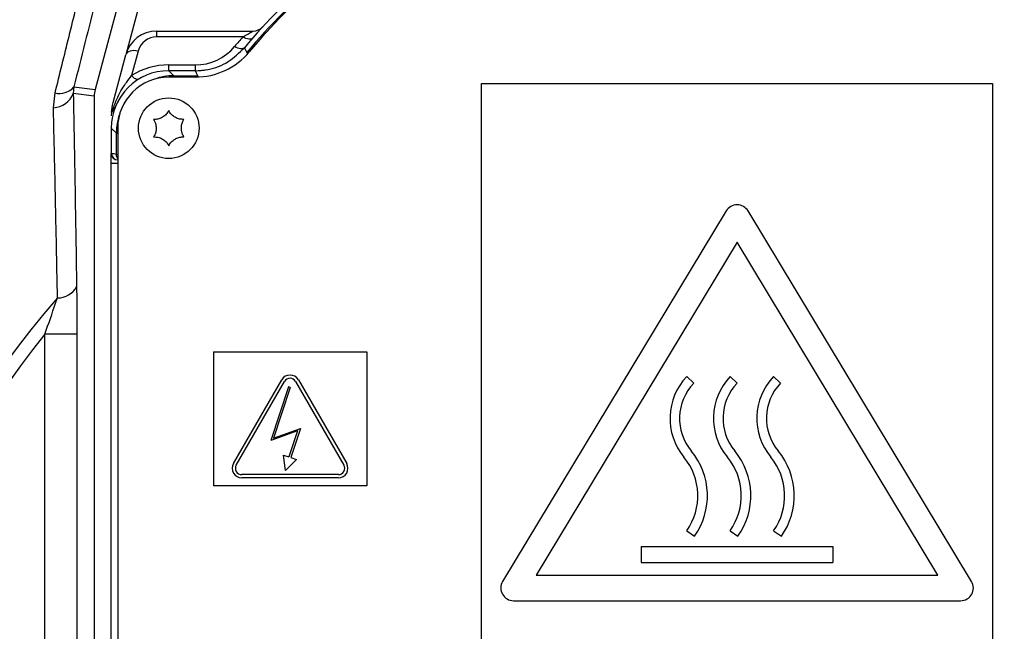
# Model space of a CAD drawing. Extents: x 0 to 8410, y 0 to 5940.
# Tile 99 of 158: x 4577 to 4731, y 2567 to 2663. Entities that reach past the tile are written whole.
import ezdxf

# ---------------------------------------------------------------- set-up
doc = ezdxf.new("R2010")
doc.units = 0
doc.header["$LTSCALE"] = 10
doc.layers.get('0').update_dxf_attribs({"linetype": 'CONTINUOUS'})
doc.styles.add('SLDTEXTSTYLE0', font='TXT', dxfattribs={"width": 0.605})
doc.dimstyles.new('SLDDIMSTYLE0', dxfattribs={"dimtxt": 50, "dimasz": 50, "dimexe": 0, "dimexo": 0.0625, "dimgap": 12.5, "dimtad": 0, "dimtih": 1, "dimtoh": 1, "dimdec": 0, "dimrnd": 1e-09, "dimzin": 12, "dimtxsty": 'SLDTEXTSTYLE0', "dimsah": 1, "dimcen": 0, "dimazin": 3, "dimtfac": 1, "dimtofl": 0, "dimtmove": 0, "dimatfit": 3, "dimtolj": 1, "dimtzin": 12})
doc.dimstyles.new('SLDDIMSTYLE1', dxfattribs={"dimtxt": 50, "dimasz": 50, "dimexe": 0, "dimexo": 0.0625, "dimgap": 12.5, "dimtad": 1, "dimdec": 1, "dimrnd": 1e-09, "dimzin": 12, "dimtxsty": 'SLDTEXTSTYLE0', "dimsah": 1, "dimcen": 0.09, "dimazin": 3, "dimtfac": 1, "dimtofl": 0, "dimtmove": 0, "dimatfit": 3, "dimtolj": 1, "dimtzin": 12})
doc.dimstyles.new('SLDDIMSTYLE2', dxfattribs={"dimtxt": 50, "dimasz": 50, "dimexe": 0, "dimexo": 0.0625, "dimgap": 12.5, "dimtad": 1, "dimdec": 0, "dimrnd": 1e-09, "dimzin": 12, "dimtxsty": 'SLDTEXTSTYLE0', "dimsah": 1, "dimcen": 0.09, "dimazin": 3, "dimtfac": 1, "dimtofl": 0, "dimtmove": 0, "dimatfit": 3, "dimtolj": 1, "dimtzin": 12})

# ---------------------------------------------------------------- blocks, each defined once
blk = doc.blocks.new('_D')
at = {"color": 7, "linetype": 'CONTINUOUS'}
for p, q in [((5541.69, 2880.46), (5679.6, 2936.17)), ((5679.6, 2936.17), (5868.77, 2936.17)), ((4681.63, 2533.02), (5541.69, 2880.46))]:
    blk.add_line(p, q, dxfattribs=at)
blk.add_solid([(5541.69, 2880.46), (5590.86, 2892.24), (5585.24, 2906.14)], dxfattribs=at)
at = {"color": 7, "linetype": 'CONTINUOUS', "insert": (5704.6, 3000.63), "char_height": 50, "attachment_point": 1, "style": 'SLDTEXTSTYLE0'}
blk.add_mtext('R928', dxfattribs=at)
blk = doc.blocks.new('_D_7')
at = {"color": 7, "linetype": 'CONTINUOUS'}
for p, q in [((4661.63, 4113.02), (3022.36, 4113.02)), ((3037.36, 2533.02), (3037.36, 4113.02)), ((4661.63, 2533.02), (3022.36, 2533.02))]:
    blk.add_line(p, q, dxfattribs=at)
for points in [[(3037.36, 4113.02), (3029.86, 4063.02), (3044.86, 4063.02)], [(3037.36, 2533.02), (3044.86, 2583.02), (3029.86, 2583.02)]]:
    blk.add_solid(points, dxfattribs=at)
at = {"color": 7, "linetype": 'CONTINUOUS', "insert": (2972.9, 3246.63), "char_height": 50, "attachment_point": 1, "rotation": 90, "style": 'SLDTEXTSTYLE0'}
blk.add_mtext('1580', dxfattribs=at)
blk = doc.blocks.new('_D_9')
at = {"color": 7, "linetype": 'CONTINUOUS'}
for p, q in [((6136.63, 4639.08), (2746.63, 4639.08)), ((2761.63, 4639.08), (2761.63, 1533.02)), ((3861.91, 1533.02), (2746.63, 1533.02))]:
    blk.add_line(p, q, dxfattribs=at)
for points in [[(2761.63, 4639.08), (2754.13, 4589.08), (2769.13, 4589.08)], [(2761.63, 1533.02), (2769.13, 1583.02), (2754.13, 1583.02)]]:
    blk.add_solid(points, dxfattribs=at)
at = {"color": 7, "linetype": 'CONTINUOUS', "insert": (2697.18, 3009.66), "char_height": 50, "attachment_point": 1, "rotation": 90, "style": 'SLDTEXTSTYLE0'}
blk.add_mtext('3106', dxfattribs=at)

msp = doc.modelspace()

# ---------------------------------------------------------------- linework, layer by layer
at = {"color": 7, "linetype": 'CONTINUOUS'}
for p, q in [((4595.627071, 2676.428606), (4589.095654, 2652.053048)), ((4598.56713, 2674.89629), (4593.912901, 2657.526543)), ((4598.742517, 2661.232402), (4613.856258, 2661.232402)), ((4591.906639, 2650.039126), (4593.912901, 2657.526543)), ((4604.797276, 2655.021717), (4600.63267, 2655.021717)), ((4604.796561, 2654.021789), (4600.63404, 2654.021789)), ((4585.776748, 2652.490069), (4585.681053, 2651.450087)), ((4649.634065, 2547.021796), (4649.634065, 2653.021743)), ((4649.634065, 2653.021743), (4729.634049, 2653.021743)), ((4729.634049, 2653.021743), (4729.634049, 2547.021796)), ((4588.959457, 2651.018431), (4588.959457, 2551.025082)), ((4591.650875, 2648.48714), (4591.634067, 2647.968461)), ((4591.800155, 2648.678233), (4591.650875, 2648.48714)), ((4591.634067, 2646.023084), (4591.634067, 2642.039348)), ((4592.634054, 2646.021773), (4592.634054, 2556.02174)), ((4591.634067, 2640.521695), (4591.634067, 2642.039348)), ((4591.634067, 2561.521699), (4591.634067, 2640.521695)), ((4591.634067, 2640.521695), (4592.634054, 2640.521695)), ((4592.634054, 2641.039183), (4592.616739, 2641.03954)), ((4687.921675, 2633.055021), (4652.921679, 2575.055053)), ((4726.346435, 2575.055053), (4691.346439, 2633.055021)), ((4689.634057, 2628.150751), (4658.176901, 2576.021721)), ((4721.091213, 2576.021721), (4689.634057, 2628.150751)), ((4607.63404, 2611.021687), (4631.634059, 2611.021687)), ((4607.63404, 2611.021687), (4607.63404, 2590.021779)), ((4631.634059, 2611.021687), (4631.634059, 2590.021779)), ((4610.772761, 2593.519618), (4618.334832, 2606.6175)), ((4611.205788, 2593.269636), (4618.76786, 2606.367518)), ((4620.499911, 2606.367518), (4628.061982, 2593.269636)), ((4620.932909, 2606.6175), (4628.49498, 2593.519618)), ((4681.747737, 2607.121755), (4682.834061, 2606.087376)), ((4688.547762, 2607.121755), (4689.634057, 2606.087376)), ((4695.347758, 2607.121755), (4696.434053, 2606.087376)), ((4619.369509, 2605.492403), (4616.608801, 2597.10591)), ((4619.654479, 2605.398585), (4617.046418, 2597.475817)), ((4619.654479, 2605.398585), (4619.369509, 2605.492403)), ((4620.80452, 2598.614742), (4616.608801, 2597.10591)), ((4617.046418, 2597.475817), (4621.242138, 2598.984649)), ((4620.80452, 2598.614742), (4619.461211, 2594.53397)), ((4621.242138, 2598.984649), (4619.7463, 2594.440629)), ((4618.589701, 2594.819357), (4619.461211, 2594.53397)), ((4618.921282, 2592.403104), (4618.589701, 2594.819357)), ((4618.921282, 2592.403104), (4620.617809, 2594.155242)), ((4619.7463, 2594.440629), (4620.617809, 2594.155242)), ((4627.195956, 2591.769626), (4612.071814, 2591.769626)), ((4627.195956, 2591.269662), (4612.071814, 2591.269662)), ((4631.634059, 2590.021779), (4607.63404, 2590.021779)), ((4681.747737, 2582.986404), (4682.973417, 2582.121779)), ((4688.547762, 2582.986404), (4689.773413, 2582.121779)), ((4695.347758, 2582.986404), (4696.573408, 2582.121779)), ((4674.634041, 2580.521752), (4704.634043, 2580.521752)), ((4674.634041, 2580.521752), (4674.634041, 2578.021695)), ((4704.634043, 2580.521752), (4704.634043, 2578.021695)), ((4674.634041, 2578.021695), (4704.634043, 2578.021695)), ((4658.176901, 2576.021721), (4721.091213, 2576.021721)), ((4654.63406, 2572.021772), (4724.634053, 2572.021772))]:
    msp.add_line(p, q, dxfattribs=at)
at = {"color": 8, "linetype": 'CONTINUOUS'}
for p, q in [((4598.742517, 2660.328438), (4598.742517, 2661.232402)), ((4612.240197, 2660.328438), (4598.742517, 2660.328438)), ((4595.844748, 2658.104946), (4594.814571, 2654.260208)), ((4600.63404, 2655.021717), (4600.63404, 2655.925681)), ((4600.63404, 2655.925681), (4604.796561, 2655.925681)), ((4604.796561, 2655.021717), (4604.796561, 2655.925681)), ((4600.63267, 2655.021717), (4601.42705, 2654.227425)), ((4601.42705, 2654.227425), (4601.42705, 2654.021789)), ((4601.42705, 2654.227425), (4605.170371, 2654.227425)), ((4605.170371, 2654.227425), (4605.170371, 2654.028107)), ((4585.776748, 2652.490069), (4589.095654, 2652.053048)), ((4582.573744, 2649.233271), (4582.826497, 2651.532699)), ((4588.959457, 2651.018431), (4585.681053, 2651.450087)), ((4592.428418, 2645.228793), (4591.634067, 2646.023084)), ((4592.428418, 2641.874601), (4592.428418, 2645.228793)), ((4592.428418, 2645.228793), (4592.634054, 2645.228793)), ((4591.634067, 2642.039348), (4591.669114, 2642.038752)), ((4592.428418, 2641.874601), (4592.634054, 2641.874601)), ((4586.246999, 2613.788773), (4581.250044, 2613.788773)), ((4581.250044, 2550.667931), (4581.250044, 2613.788773)), ((4586.246999, 2613.788773), (4586.246999, 2550.667931))]:
    msp.add_line(p, q, dxfattribs=at)
at = {"color": 8, "linetype": 'CONTINUOUS', "flags": 128}
for points in [[(4613.748761, 2660.111358), (4613.644632, 2660.026123), (4613.508793, 2659.972359), (4613.344344, 2659.951379), (4613.15498, 2659.963657), (4612.944963, 2660.008838), (4612.719061, 2660.085966), (4612.482371, 2660.193374), (4612.240197, 2660.328438)], [(4612.480315, 2658.621718), (4612.375798, 2658.532073), (4612.238469, 2658.47378), (4612.071427, 2658.448269), (4611.878546, 2658.456137), (4611.664238, 2658.497025), (4611.433389, 2658.57022), (4611.191305, 2658.673932), (4610.943558, 2658.805658)], [(4612.479897, 2658.621241), (4612.654092, 2658.284833), (4612.876894, 2657.855679)], [(4595.844748, 2658.104946), (4595.498117, 2658.15251), (4595.162513, 2658.163716), (4594.848605, 2658.138086), (4594.566377, 2658.076693), (4594.324799, 2657.981326), (4594.131561, 2657.854964), (4593.992772, 2657.70178), (4593.912901, 2657.526543)], [(4595.857622, 2653.650572), (4595.787617, 2653.627803), (4595.68462, 2653.628399), (4595.565589, 2653.660824), (4595.432701, 2653.724481), (4595.288428, 2653.818299), (4595.135423, 2653.940369), (4594.976487, 2654.088666), (4594.814571, 2654.260208)], [(4605.170371, 2654.227425), (4604.985954, 2654.619505), (4604.797276, 2655.021717)]]:
    msp.add_lwpolyline(points, dxfattribs=at)
at = {"color": 7, "linetype": 'CONTINUOUS'}
for centre, radius in [((4681.634054, 2533.021738), 240), ((4681.634054, 2533.021738), 239.9), ((4681.634054, 2533.021738), 239.75), ((4681.634054, 2533.021738), 188.5), ((4681.634054, 2533.021738), 180), ((4600.634054, 2646.021738), 4.75)]:
    msp.add_circle(centre, radius, dxfattribs=at)
at = {"color": 8, "linetype": 'CONTINUOUS'}
for radius in [238.265325, 226.649285, 222.784345, 189.3, 187.873855, 180.626145, 179.108271]:
    msp.add_circle((4681.634054, 2533.021738), radius, dxfattribs=at)
at = {"color": 7, "linetype": 'CONTINUOUS'}
for centre, radius, start, end in [((4681.634054, 2533.021738), 221, 16.1773934, 103.8226066), ((4681.634054, 2533.021738), 221, 106.1773934, 193.8226066), ((4681.634054, 2533.021738), 190, 16.34299281, 103.65700719), ((4681.634054, 2533.021738), 190, 106.34299281, 193.65700719), ((4681.634054, 2601.021738), 90, 129.79141064, 140.20858936), ((4681.634054, 2601.021738), 89, 129.7918195, 140.2081805), ((4613.856244, 2663.232416), 2, 270, 317.45235833), ((4598.74253, 2656.232416), 5, 90, 165), ((4604.796563, 2665.021738), 11, 270, 320.2081805), ((4604.796563, 2665.021738), 10, 269.99999999, 280.58821007), ((4600.634054, 2646.021738), 8, 90, 180), ((4689.634054, 2632.021738), 2, 31.10880883, 148.89119117), ((4619.633881, 2605.86753), 1.5, 30, 150), ((4619.633881, 2605.86753), 1, 30, 150), ((4688.627684, 2600.570671), 9.5, 136.40265265, 219.58688244), ((4688.627684, 2600.570671), 8, 136.40265265, 219.58688244), ((4695.427684, 2600.570671), 9.5, 136.40265265, 219.58688244), ((4695.427684, 2600.570671), 8, 136.40265265, 219.58688244), ((4702.227684, 2600.570671), 9.5, 136.40265265, 219.58688244), ((4702.227684, 2600.570671), 8, 136.40265265, 219.58688244), ((4673.98516, 2588.462967), 11, 324.79698123, 39.58688244), ((4680.78516, 2588.462967), 11, 324.79698123, 39.58688244), ((4687.58516, 2588.462967), 11, 324.79698123, 39.58688244), ((4612.071809, 2592.769638), 1.5, 150, 270), ((4627.195953, 2592.769638), 1.5, 270, 30), ((4673.98516, 2588.462967), 9.5, 324.79698123, 39.58688244), ((4680.78516, 2588.462967), 9.5, 324.79698123, 39.58688244), ((4687.58516, 2588.462967), 9.5, 324.79698123, 39.58688244), ((4612.071809, 2592.769638), 1, 150, 270), ((4627.195953, 2592.769638), 1, 270, 30), ((4654.634054, 2574.021738), 2, 148.89119117, 270), ((4724.634054, 2574.021738), 2, 270, 31.10880883)]:
    msp.add_arc(centre, radius, start, end, dxfattribs=at)
at = {"color": 8, "linetype": 'CONTINUOUS'}
for centre, radius, start, end in [((4681.634054, 2533.021738), 177.661387, 118.77720396, 61.22279604), ((4681.634054, 2601.021738), 89.205642, 129.57679247, 140.42320753), ((4598.74253, 2657.328459), 3, 90, 165), ((4681.634054, 2599.925695), 92, 138.96258061, 140.2081805), ((4604.796563, 2663.925695), 8, 270, 320.2081805), ((4546.318198, 2577.13344), 104.623802, 50.38359251, 50.49306287), ((4600.634054, 2644.925695), 11, 90, 121.94086143), ((4583.517581, 2654.427503), 2.976153, 256.57294974, 319.38401192), ((4582.473246, 2652.660304), 3.428506, 271.67971993, 339.32990325), ((4591.634206, 2640.039041), 2, 66.60281918, 89), ((4592.668872, 2642.038551), 0.999758, 179.9884769, 269.00539262), ((4583.272168, 2622.755561), 3.306556, 268.96338415, 332.24083743), ((4681.634054, 2533.021738), 130.983186, 138.71242582, 41.28757418), ((4681.634054, 2533.021738), 128.842014, 141.18051452, 38.81948548)]:
    msp.add_arc(centre, radius, start, end, dxfattribs=at)
at = {"color": 7, "linetype": 'CONTINUOUS'}
for centre, major_axis, ratio, start_param, end_param in [((4600.635425, 2646.020367), (-6.3659, 6.3659), 0.9996954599, 5.497939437, 7.0684311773), ((4592.961888, 2651.017794), (3.968239, -0.522429), 0.9993802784, 3.0107731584, 3.2724121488), ((4592.634206, 2642.039343), (-1, 0.017455), 0.9998476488, 0.017450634, 1.5707963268)]:
    msp.add_ellipse(centre, major_axis=major_axis, ratio=ratio, start_param=start_param, end_param=end_param, dxfattribs=at)
at = {"color": 8, "linetype": 'CONTINUOUS'}
for start_param, end_param in [(2.3563467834, 2.6985473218), (3.5846379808, 3.9268385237)]:
    msp.add_ellipse((4601.42963, 2645.226161), major_axis=(6.365684, -6.365684), ratio=0.9997292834, start_param=start_param, end_param=end_param, dxfattribs=at)
for points, knots in [([(4381.202402, 2573.519995), (4382.215021, 2580.071477), (4384.243547, 2593.195704), (4388.931044, 2612.59005), (4394.780216, 2631.677168), (4401.874807, 2650.319095), (4409.75782, 2667.554825), (4418.243747, 2683.408014), (4427.121121, 2697.958014), (4436.810154, 2712.013161), (4447.263787, 2725.509304), (4458.435084, 2738.382154), (4470.296772, 2750.587368), (4482.842748, 2762.090744), (4496.039125, 2772.886678), (4509.837815, 2782.946929), (4524.173377, 2792.226178), (4538.980227, 2800.679179), (4554.219428, 2808.274146), (4569.874333, 2814.980381), (4585.911159, 2820.802017), (4602.272854, 2825.73366), (4618.884675, 2829.730553), (4635.661002, 2832.861164), (4646.948162, 2834.137977), (4652.582856, 2834.775378)], [0, 0, 0, 0, 0.0489199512, 0.0979986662, 0.1471315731, 0.1962107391, 0.2451311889, 0.2869398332, 0.3288803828, 0.3708879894, 0.4128955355, 0.4548359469, 0.4966446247, 0.5384669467, 0.5804207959, 0.6224420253, 0.6644631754, 0.706417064, 0.7482392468, 0.7900888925, 0.8320705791, 0.8741195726, 0.9161685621, 0.9581502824, 1, 1, 1, 1]), ([(4672.625603, 2829.600384), (4666.126349, 2829.281288), (4654.381573, 2828.704651), (4637.49932, 2826.565252), (4622.381617, 2823.896104), (4607.815812, 2820.532114), (4594.213325, 2816.68363), (4581.195448, 2812.328581), (4568.897068, 2807.591312), (4556.076946, 2801.990525), (4542.812601, 2795.416073), (4529.438256, 2787.879842), (4516.808302, 2779.886922), (4505.247841, 2771.753933), (4494.406585, 2763.336973), (4484.371015, 2754.797162), (4474.128875, 2745.272506), (4463.790785, 2734.683436), (4453.668499, 2723.151251), (4444.399455, 2711.434443), (4436.185863, 2699.938953), (4428.744257, 2688.413773), (4422.10251, 2677.039617), (4415.652855, 2664.781543), (4409.504686, 2651.612007), (4403.884261, 2637.749942), (4399.092566, 2623.99978), (4395.184546, 2610.800281), (4391.993833, 2597.823567), (4389.436069, 2585.252249), (4388.194391, 2576.83926), (4387.583556, 2572.70055)], [0, 0, 0, 0, 0.0467701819, 0.0845181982, 0.1222662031, 0.1571132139, 0.1919602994, 0.2238708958, 0.2557815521, 0.2866902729, 0.3244336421, 0.3621770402, 0.3970195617, 0.4318620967, 0.4637680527, 0.495674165, 0.5265782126, 0.5643042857, 0.6020302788, 0.6368569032, 0.6716837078, 0.7035753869, 0.7354668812, 0.7663570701, 0.8031399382, 0.8399227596, 0.8738616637, 0.9078006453, 0.9388619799, 0.9699235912, 1, 1, 1, 1]), ([(4406.189712, 2272.154261), (4412.875527, 2291.131599), (4421.873058, 2316.67062), (4433.366218, 2348.701058), (4439.160462, 2364.731391), (4442.76477, 2377.450467), (4444.360716, 2385.926919), (4445.332328, 2393.720848), (4445.819222, 2401.260519), (4445.82666, 2409.281425), (4445.20111, 2418.567875), (4443.621867, 2428.587461), (4440.971547, 2439.23079), (4437.736065, 2448.593526), (4434.777603, 2456.927253), (4431.765273, 2466.876341), (4428.470361, 2479.510866), (4425.531967, 2494.952915), (4423.544316, 2510.653322), (4422.634029, 2525.695567), (4422.601245, 2540.006693), (4423.285119, 2553.489024), (4424.758315, 2567.619176), (4427.156942, 2582.338335), (4430.601829, 2597.638673), (4435.023113, 2612.890013), (4440.443698, 2628.022871), (4446.143276, 2641.291225), (4451.756997, 2652.648734), (4457.898274, 2663.847104), (4465.605516, 2676.301403), (4474.400585, 2688.706634), (4483.363122, 2699.940696), (4492.350461, 2710.070446), (4502.555943, 2720.407252), (4513.716925, 2730.481355), (4525.882382, 2740.216665), (4538.795593, 2749.351382), (4552.464518, 2757.770508), (4565.23902, 2764.58348), (4576.739617, 2769.974884), (4588.551461, 2774.91998), (4602.385414, 2779.850747), (4618.202917, 2784.363913), (4634.160545, 2787.862664), (4648.449337, 2790.069213), (4661.07016, 2791.333243), (4673.836034, 2792.079773), (4688.499293, 2792.14467), (4702.32733, 2791.3682), (4710.604154, 2790.428891), (4713.407429, 2790.110757)], [0, 0, 0, 0, 0.0851721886, 0.1146216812, 0.1440661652, 0.1572979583, 0.1705328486, 0.1805320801, 0.1905314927, 0.2024956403, 0.2144596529, 0.2298960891, 0.2453709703, 0.2608292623, 0.2718184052, 0.2828089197, 0.3048255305, 0.3270666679, 0.3493070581, 0.3717780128, 0.3908128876, 0.4098612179, 0.4288961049, 0.4509229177, 0.4729500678, 0.4952453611, 0.5180983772, 0.5409509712, 0.5563314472, 0.5717119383, 0.5949996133, 0.6182871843, 0.6360383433, 0.6558102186, 0.6755820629, 0.697498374, 0.7194153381, 0.7415008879, 0.7644128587, 0.7873256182, 0.8027452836, 0.8181649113, 0.8415156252, 0.8648671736, 0.8877472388, 0.9106265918, 0.9260256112, 0.9414246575, 0.9647413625, 0.9880582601, 1, 1, 1, 1]), ([(4793.548109, 2142.577221), (4823.534477, 2217.15171), (4863.243029, 2315.904749), (4905.66641, 2418.530972), (4918.322257, 2451.480927), (4922.836275, 2465.860733), (4926.428715, 2480.424088), (4929.102726, 2495.181908), (4930.813853, 2508.857633), (4931.780755, 2522.824909), (4931.957773, 2536.966374), (4931.318792, 2551.314625), (4929.87996, 2565.385692), (4927.679066, 2579.213791), (4924.76329, 2592.684393), (4921.049765, 2606.18356), (4916.537428, 2619.586424), (4911.195318, 2632.917759), (4904.692435, 2646.767935), (4896.870493, 2661.003667), (4887.697668, 2675.313786), (4877.627082, 2688.875785), (4866.779235, 2701.605716), (4855.813616, 2712.868119), (4844.934599, 2722.76729), (4834.179662, 2731.523374), (4822.866532, 2739.724665), (4810.927057, 2747.398161), (4798.470797, 2754.439398), (4785.66902, 2760.736131), (4772.651868, 2766.244501), (4759.468774, 2770.966813), (4745.980927, 2774.961202), (4732.252385, 2778.195651), (4718.301036, 2780.66227), (4703.427334, 2782.434178), (4687.659662, 2783.339746), (4670.917913, 2783.194842), (4654.054211, 2781.900082), (4637.155762, 2779.441443), (4621.479497, 2776.0583), (4607.026174, 2771.998751), (4593.782771, 2767.457961), (4580.760291, 2762.148022), (4568.023094, 2756.098952), (4555.586049, 2749.322509), (4542.70786, 2741.338977), (4529.563106, 2731.964771), (4516.417351, 2721.184611), (4504.106147, 2709.614492), (4492.709694, 2697.36993), (4482.094407, 2684.314361), (4472.337448, 2670.483872), (4463.495989, 2655.987946), (4455.704739, 2641.020328), (4449.016854, 2625.710386), (4443.797476, 2611.219475), (4439.809425, 2597.7026), (4436.856783, 2585.394952), (4434.561555, 2573.144813), (4432.919248, 2561.224791), (4431.834533, 2549.480678), (4431.27474, 2538.034713), (4431.244253, 2525.34308), (4431.914322, 2511.431873), (4433.508047, 2496.223591), (4435.990204, 2481.102975), (4438.897822, 2467.824317), (4442.149375, 2456.460586), (4445.174019, 2446.85453), (4447.66923, 2437.067359), (4449.441526, 2427.057306), (4450.515705, 2416.904184), (4450.857698, 2406.610373), (4450.445459, 2396.2753), (4449.395084, 2387.001861), (4447.641758, 2377.241024), (4445.132449, 2367.029955), (4441.586123, 2355.393715), (4437.640645, 2343.874694), (4433.523395, 2332.411009), (4427.262534, 2314.255258), (4422.546176, 2299.866657), (4419.093849, 2289.334347)], [0, 0, 0, 0, 0.1660044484, 0.2198264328, 0.2293573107, 0.2388868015, 0.2509342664, 0.2603116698, 0.2698483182, 0.2793849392, 0.2892131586, 0.2990415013, 0.3090324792, 0.3184098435, 0.3279466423, 0.337483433, 0.3473112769, 0.3571391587, 0.3671296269, 0.3788951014, 0.3906604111, 0.4022083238, 0.4137564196, 0.4251779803, 0.4346491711, 0.4441203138, 0.4538067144, 0.4634931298, 0.4734179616, 0.4833427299, 0.4929421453, 0.5025956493, 0.512249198, 0.5219798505, 0.5317105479, 0.5414948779, 0.5529003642, 0.5643057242, 0.5760483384, 0.5878047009, 0.5995474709, 0.6091444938, 0.6187956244, 0.6284469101, 0.6381749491, 0.6479030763, 0.6576841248, 0.6694522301, 0.6812206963, 0.6927700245, 0.7043195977, 0.7157429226, 0.7274965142, 0.7392500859, 0.7507851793, 0.7623202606, 0.7737298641, 0.7825722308, 0.7914148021, 0.7998588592, 0.8083031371, 0.8162569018, 0.8242105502, 0.8319628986, 0.8424611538, 0.852959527, 0.8635271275, 0.8740946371, 0.8810122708, 0.8879320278, 0.8948936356, 0.9018552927, 0.9089092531, 0.9159630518, 0.9231082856, 0.930253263, 0.9352191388, 0.9435822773, 0.9519516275, 0.9603363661, 0.9687274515, 0.9771088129, 1, 1, 1, 1]), ([(4592.529001, 2679.526617), (4591.433591, 2675.108733), (4589.239961, 2666.261627), (4586.932138, 2657.084509), (4585.776748, 2652.490069)], [0, 0, 0, 0, 0.49935921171, 1, 1, 1, 1]), ([(4582.826497, 2651.532699), (4583.559803, 2654.494663), (4585.047167, 2660.502407), (4587.231789, 2669.391443), (4588.661924, 2675.25223), (4589.377405, 2678.18432)], [0, 0, 0, 0, 0.3270339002, 0.663322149, 1, 1, 1, 1]), ([(4612.240197, 2660.328438), (4612.363164, 2660.398833), (4612.757098, 2660.624352), (4613.294399, 2660.924514), (4613.700081, 2661.147252), (4613.841604, 2661.22438), (4613.85237, 2661.230273), (4613.856258, 2661.232402)], [0, 0, 0, 0, 0.1707613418, 0.5470497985, 0.7859354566, 0.9226886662, 1, 1, 1, 1]), ([(4591.800155, 2648.678233), (4591.895763, 2648.972366), (4592.276961, 2650.145107), (4593.190502, 2652.169052), (4594.296082, 2653.5926), (4594.814571, 2654.260208)], [0, 0, 0, 0, 0.1509393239, 0.6018118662, 1, 1, 1, 1]), ([(4585.681053, 2651.450087), (4585.773983, 2646.513968), (4585.960089, 2636.628649), (4586.118748, 2626.357754), (4586.198183, 2621.215512)], [0, 0, 0, 0, 0.499338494, 1, 1, 1, 1]), ([(4583.212348, 2619.449546), (4583.151612, 2622.501134), (4583.020451, 2629.091207), (4582.807624, 2639.034766), (4582.651737, 2645.832315), (4582.573744, 2649.233271)], [0, 0, 0, 0, 0.3011503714, 0.6503508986, 1, 1, 1, 1]), ([(4586.198183, 2621.215512), (4586.203423, 2620.834845), (4586.222079, 2619.479653), (4586.242367, 2616.990884), (4586.245441, 2614.865882), (4586.246999, 2613.788773)], [0, 0, 0, 0, 0.1615128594, 0.5749924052, 1, 1, 1, 1]), ([(4581.250044, 2613.788773), (4581.811477, 2615.402354), (4582.474789, 2617.308734), (4583.114149, 2619.164517), (4583.212348, 2619.449546)], [0, 0, 0, 0, 0.846410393, 1, 1, 1, 1])]:
    msp.add_open_spline(points, degree=3, knots=knots, dxfattribs=at)
at = {"color": 7, "linetype": 'CONTINUOUS'}
for points, knots in [([(4604.797276, 2655.021717), (4605.467194, 2655.063398), (4607.254974, 2655.174631), (4610.067755, 2656.250992), (4611.675855, 2657.831163), (4612.479897, 2658.621241)], [0, 0, 0, 0, 0.2305590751, 0.6152828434, 1, 1, 1, 1]), ([(4591.650875, 2648.48714), (4591.710999, 2649.005811), (4591.771628, 2649.528835), (4591.905525, 2650.034915), (4591.906639, 2650.039126)], [0, 0, 0, 0, 0.99167784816, 1, 1, 1, 1]), ([(4592.694225, 2650.259544), (4592.512734, 2649.868774), (4592.25036, 2649.303854), (4591.906238, 2648.82565), (4591.800155, 2648.678233)], [0, 0, 0, 0, 0.6917277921, 1, 1, 1, 1]), ([(4600.63404, 2648.771693), (4600.516371, 2648.575219), (4600.279168, 2648.179156), (4599.70206, 2647.719945), (4599.070102, 2647.457193), (4598.586153, 2647.38574), (4598.324689, 2647.394354), (4598.252477, 2647.396733)], [0, 0, 0, 0, 0.2469136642, 0.497741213, 0.7104259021, 0.920024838, 1, 1, 1, 1]), ([(4603.015633, 2647.396733), (4602.786632, 2647.400421), (4602.325013, 2647.407855), (4601.638671, 2647.677864), (4601.095232, 2648.093927), (4600.791426, 2648.477307), (4600.668098, 2648.707989), (4600.63404, 2648.771693)], [0, 0, 0, 0, 0.2469309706, 0.49776304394, 0.71044500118, 0.92003736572, 1, 1, 1, 1]), ([(4598.252477, 2647.396733), (4598.363789, 2647.196582), (4598.588182, 2646.7931), (4598.697384, 2646.063714), (4598.60897, 2645.385022), (4598.428765, 2644.930248), (4598.290631, 2644.708062), (4598.252477, 2644.646694)], [0, 0, 0, 0, 0.2469154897, 0.4977535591, 0.7104179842, 0.9200165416, 1, 1, 1, 1]), ([(4603.015633, 2644.646694), (4602.904326, 2644.846846), (4602.679942, 2645.25033), (4602.570675, 2645.979713), (4602.659153, 2646.658403), (4602.839344, 2647.113179), (4602.97748, 2647.335365), (4603.015633, 2647.396733)], [0, 0, 0, 0, 0.2469148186, 0.4977536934, 0.7104187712, 0.920016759, 1, 1, 1, 1]), ([(4598.252477, 2644.646694), (4598.481481, 2644.643009), (4598.943105, 2644.635582), (4599.62939, 2644.365535), (4600.172952, 2643.949629), (4600.47668, 2643.566147), (4600.599992, 2643.335437), (4600.63404, 2643.271734)], [0, 0, 0, 0, 0.2469306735, 0.4977624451, 0.7104204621, 0.9200417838, 1, 1, 1, 1]), ([(4600.63404, 2643.271734), (4600.75173, 2643.468195), (4600.988983, 2643.864246), (4601.565979, 2644.323649), (4602.198043, 2644.586195), (4602.681956, 2644.65769), (4602.943421, 2644.649074), (4603.015633, 2644.646694)], [0, 0, 0, 0, 0.24691528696, 0.49776364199, 0.71043009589, 0.92002599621, 1, 1, 1, 1]), ([(4592.634054, 2641.274144), (4592.576498, 2641.361217), (4592.456197, 2641.543216), (4592.43794, 2641.761008), (4592.428418, 2641.874601)], [0, 0, 0, 0, 0.4784285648, 1, 1, 1, 1])]:
    msp.add_open_spline(points, degree=3, knots=knots, dxfattribs=at)

# ---------------------------------------------------------------- dimensions: what is measured, and where the dimension line sits
for base, p1, p2, dimstyle, picture, middle in [((2761.634054, 1533.021738), (6156.634054, 4639.083327), (3881.910645, 1533.021738), 'SLDDIMSTYLE2', '_D_9', (2761.634054, 3086.052532)), ((3037.357622, 4113.021738), (4681.634054, 2533.021738), (4681.634054, 4113.021738), 'SLDDIMSTYLE1', '_D_7', (3037.357622, 3323.021738))]:
    dim = msp.add_linear_dim(base=base, p1=p1, p2=p2, angle=90, dimstyle=dimstyle, dxfattribs=at)
    dim.commit()
    dim.dimension.update_dxf_attribs({"geometry": picture, "text_midpoint": middle, "dimtype": 160})
dim = msp.add_radius_dim(center=(4681.634054, 2533.021738), mpoint=(5541.690687, 2880.461918), dimstyle='SLDDIMSTYLE0', dxfattribs=at)
dim.commit()
dim.dimension.update_dxf_attribs({"geometry": '_D', "text_midpoint": (5786.684372, 2974.542115), "dimtype": 164})

doc.saveas('drawing.dxf')
